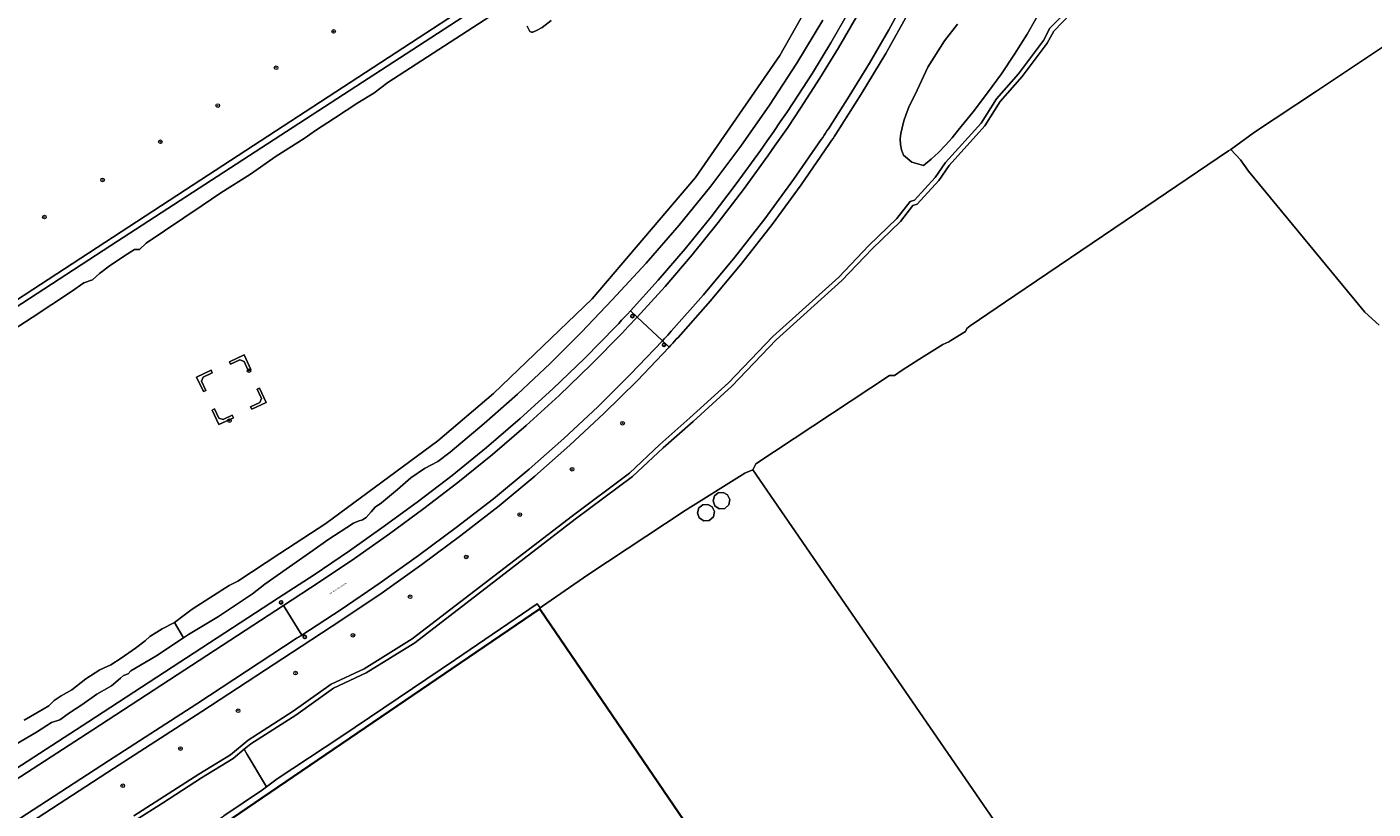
# Model space of a CAD drawing. Header units: metres. Extents: x 73718 to 76933, y 443658 to 446696.
# Tile 104 of 153: x 75738 to 76032, y 444690 to 444861. Entities that reach past the tile are written whole.
import ezdxf
from ezdxf.enums import TextEntityAlignment as Align

# ---------------------------------------------------------------- set-up
doc = ezdxf.new("R2010")
doc.units = ezdxf.units.M
for name, color, linetype, lineweight in [('B-WE-GR-BOOM-S', 90, 'Continuous', 25), ('B-WE-GR-BOUWLAND-GV', 80, 'Continuous', 13), ('B-WE-GR-GRAS-GV', 60, 'Continuous', 13), ('B-WE-GR-STRUIK-GV', 90, 'Continuous', 13), ('B-WE-IE-MEUBILAIR-S', 7, 'Continuous', 25), ('B-WE-KL-ET_HS_LANDELIJK HOOGSPANNINGSNET-GV', 10, 'Continuous', 18), ('B-WE-OG-BEBOUWING-GV', 7, 'Continuous', 35), ('B-WE-OG-BEBOUWING_OPSLAGTANK-GV', 7, 'Continuous', 18), ('B-WE-OG-TERREIN_BEGROEID-GV', 7, 'Continuous', 18), ('B-WE-OG-TERREIN_ERF-GV', 7, 'Continuous', 18), ('B-WE-OG-TERREIN_OEVER-GV', 7, 'Continuous', 18), ('B-WE-OG-TOPOGRAFIE-T18', 10, 'Continuous', 18), ('B-WE-OG-WATER_GREPPEL-GV', 160, 'Continuous', 18), ('B-WE-OG-WATER_SLOOT-GV', 120, 'Continuous', 18), ('B-WE-OG-WEG-GV', 7, 'Continuous', 18), ('B-WE-VH-GESLOTENVERHARDING_ASFALT-GV', 10, 'Continuous', 18), ('B-WE-VH-HALFVERHARDING_GRASBETONSTEEN-GV', 130, 'Continuous', 18)]:
    doc.layers.add(name, color=color, linetype=linetype, lineweight=lineweight)
doc.styles.add('NLCS-ISO', font='NLCS-ISO.ttf')
doc.styles.add('NLCS-ISO-M200-T18', font='NLCS-ISO.ttf', dxfattribs={"height": 0.36})

# ---------------------------------------------------------------- blocks, each defined once
blk = doc.blocks.new('SIE-MEUBILAIR_PAAL_HECTOMETER-SO')
blk.add_circle((0, 0), 1.8)
at = {"style": 'NLCS-ISO'}
blk.add_text('hm', height=1.8, dxfattribs=at).set_placement((0, 0), align=Align.MIDDLE_CENTER)
blk = doc.blocks.new('SGR-BOOM_GBKN-SO')
at = {"linetype": 'ByBlock', "lineweight": 18}
h = blk.add_hatch(color=0, dxfattribs=at)
h.dxf.hatch_style = 1
edge = h.paths.add_edge_path()
edge.add_arc((0, 0), 0.25, 0, 360)
at = {"color": 0, "linetype": 'ByBlock', "lineweight": 18}
for radius in [2, 0.25]:
    blk.add_circle((0, 0), radius, dxfattribs=at)
at = {"color": 0, "linetype": 'ByBlock', "lineweight": 18, "style": 'NLCS-ISO'}
blk.add_attdef('SOORT', (2.5, 0), '', height=1.5, dxfattribs=at)

msp = doc.modelspace()

# ---------------------------------------------------------------- linework, layer by layer
at = {"layer": 'B-WE-GR-BOUWLAND-GV', "flags": 128}
msp.add_lwpolyline([(76033.781, 444856.802), (76019.175, 444847.021), (76005.646, 444838.06), (76000.465, 444834.294), (76002.596, 444832.007), (76004.369, 444829.576), (76029.701, 444798.767), (76032.833, 444795.933)], dxfattribs=at)
at = {"layer": 'B-WE-GR-GRAS-GV', "flags": 128}
msp.add_lwpolyline([(76032.833, 444795.933), (76029.701, 444798.767), (76004.369, 444829.576), (76002.596, 444832.007), (76000.465, 444834.294), (76000, 444833.98), (75977.4, 444818.721), (75953.352, 444802.453), (75943.58, 444795.774), (75942.842, 444795.191), (75942.577, 444794.578), (75939.376, 444792.577), (75938.913, 444792.288), (75937.639, 444791.756), (75932.401, 444788.482), (75928.753, 444786.102), (75927.076, 444784.963), (75926.026, 444784.985), (75896.828, 444765.693), (75896.193, 444764.37), (76028.448, 444572.035)], dxfattribs=at)
at = {"layer": 'B-WE-GR-STRUIK-GV', "flags": 128}
msp.add_lwpolyline([(75940.816, 444861.65), (75938.006, 444858.041), (75934.346, 444852.268), (75931.617, 444846.338), (75930.858, 444844.951), (75930.193, 444843.516), (75929.624, 444842.041), (75929.154, 444840.531), (75928.785, 444838.993), (75928.442, 444837.82), (75928.298, 444836.606), (75928.358, 444835.385), (75928.618, 444834.191), (75929.073, 444833.056), (75930.849, 444831.543), (75933.423, 444830.778), (75935.085, 444832.178), (75936.677, 444833.659), (75938.194, 444835.216), (75939.632, 444836.846), (75940.988, 444838.545), (75944.259, 444842.537), (75947.4, 444846.634), (75950.405, 444850.83), (75953.273, 444855.122), (75956, 444859.504), (75959.64, 444865.889)], dxfattribs=at)
at = {"layer": 'B-WE-KL-ET_HS_LANDELIJK HOOGSPANNINGSNET-GV', "flags": 128}
for points in [[(75786.617, 444786.285), (75785.135, 444789.456), (75781.964, 444787.975), (75782.217, 444787.432), (75784.238, 444788.375), (75785.129, 444788.051), (75786.073, 444786.031)], [(75774.777, 444784.62), (75776.267, 444781.453), (75776.81, 444781.708), (75775.86, 444783.726), (75776.182, 444784.614), (75778.202, 444785.557), (75777.948, 444786.101)], [(75786.817, 444777.59), (75789.992, 444779.062), (75788.51, 444782.233), (75787.967, 444781.979), (75788.911, 444779.959), (75788.587, 444779.072), (75786.564, 444778.134)], [(75778.157, 444777.432), (75779.647, 444774.265), (75782.822, 444775.737), (75782.57, 444776.282), (75780.547, 444775.344), (75779.649, 444775.67), (75778.7, 444777.688)]]:
    msp.add_lwpolyline(points, close=True, dxfattribs=at)
at = {"layer": 'B-WE-OG-BEBOUWING-GV', "flags": 128}
msp.add_lwpolyline([(75876.439, 444484.594), (75939.005, 444527.208), (75974.23, 444551.201), (75849.781, 444733.914), (75849.708, 444734.022), (75789.119, 444692.754), (75754.315, 444669.049), (75708.28, 444637.689), (75720.213, 444620.133), (75731.306, 444603.847), (75832.773, 444454.856)], close=True, dxfattribs=at)
at = {"layer": 'B-WE-OG-BEBOUWING_OPSLAGTANK-GV', "flags": 128}
for points in [[(75890.032, 444755.935), (75890.923, 444756.717), (75891.155, 444757.88), (75890.63, 444758.944), (75889.686, 444759.448), (75888.62, 444759.343), (75887.793, 444758.664), (75887.482, 444757.64), (75887.863, 444756.517), (75888.848, 444755.858)], [(75887.801, 444755.256), (75887.27, 444756.332), (75886.315, 444756.843), (75885.236, 444756.737), (75884.398, 444756.049), (75884.084, 444755.012), (75884.469, 444753.876), (75885.467, 444753.209), (75886.665, 444753.288), (75887.567, 444754.079)]]:
    msp.add_lwpolyline(points, close=True, dxfattribs=at)
at = {"layer": 'B-WE-OG-TERREIN_BEGROEID-GV', "flags": 128}
for points in [[(75726.598, 444795.64), (75774.035, 444826.59), (75821.472, 444857.54), (75868.91, 444888.49)], [(75737.166, 444709.725), (75741.308, 444712.162), (75742.567, 444712.891), (75743.709, 444714.006), (75745.228, 444715.04), (75747.534, 444716.369), (75750.606, 444718.78), (75753.658, 444720.72), (75756.049, 444721.828), (75758.342, 444723.264), (75761.475, 444725.435), (75763.561, 444727.016), (75764.569, 444727.974), (75767.267, 444729.657), (75769.943, 444731.082), (75772.056, 444732.642), (75773.852, 444733.946), (75777.693, 444736.428), (75781.918, 444739.114), (75783.755, 444740.073), (75792.919, 444746.114), (75803.006, 444752.667), (75827.417, 444770.729), (75839.555, 444781.027), (75861.098, 444801.732), (75883.681, 444828.204), (75902.078, 444854.835), (75916.976, 444881.249)], [(75842.49, 444865.7), (75816.531, 444848.948), (75813.459, 444846.614), (75809.978, 444844.47), (75804.912, 444841.136), (75800.76, 444838.419), (75798.239, 444836.665), (75792.122, 444832.811), (75786.515, 444828.918), (75780.064, 444824.813), (75775.984, 444822.059), (75763.77, 444813.823), (75762.345, 444812.499), (75761.196, 444812.499), (75759.621, 444811.425), (75755.972, 444809.027), (75753.567, 444807.222), (75752.078, 444805.852), (75750.194, 444805.174), (75747.507, 444803.317), (75738.932, 444797.657), (75727.642, 444790.323)], [(75852.143, 444862.479), (75850.21, 444860.952), (75849.134, 444860.337), (75848.193, 444859.909), (75847.866, 444859.909), (75847.501, 444860.056), (75847.434, 444860.191), (75846.953, 444861.205)]]:
    msp.add_lwpolyline(points, dxfattribs=at)
for points in [[(75786.617, 444786.285), (75786.073, 444786.031), (75785.129, 444788.051), (75784.238, 444788.375), (75782.217, 444787.432), (75781.964, 444787.975), (75785.135, 444789.456)], [(75774.777, 444784.62), (75777.948, 444786.101), (75778.202, 444785.557), (75776.182, 444784.614), (75775.86, 444783.726), (75776.81, 444781.708), (75776.267, 444781.453)], [(75786.817, 444777.59), (75786.564, 444778.134), (75788.587, 444779.072), (75788.911, 444779.959), (75787.967, 444781.979), (75788.51, 444782.233), (75789.992, 444779.062)], [(75778.157, 444777.432), (75778.7, 444777.688), (75779.649, 444775.67), (75780.547, 444775.344), (75782.57, 444776.282), (75782.822, 444775.737), (75779.647, 444774.265)]]:
    msp.add_lwpolyline(points, close=True, dxfattribs=at)
at = {"layer": 'B-WE-OG-TERREIN_ERF-GV', "flags": 128}
for points in [[(76028.448, 444572.035), (75896.193, 444764.37), (75894.557, 444763.711), (75894.397, 444763.647), (75881.432, 444755.509), (75860.191, 444741.463), (75850.266, 444734.646), (75849.767, 444734.26), (75849.082, 444735.145), (75831.284, 444722.946), (75806.232, 444706.072), (75792.371, 444696.941), (75790.025, 444695.176), (75789.15, 444694.518), (75780.739, 444688.847)], [(75754.315, 444669.049), (75789.119, 444692.754), (75849.708, 444734.022), (75849.781, 444733.914), (75974.23, 444551.201)]]:
    msp.add_lwpolyline(points, dxfattribs=at)
for points in [[(75890.032, 444755.935), (75888.848, 444755.858), (75887.863, 444756.517), (75887.482, 444757.64), (75887.793, 444758.664), (75888.62, 444759.343), (75889.686, 444759.448), (75890.63, 444758.944), (75891.155, 444757.88), (75890.923, 444756.717)], [(75887.567, 444754.079), (75886.665, 444753.288), (75885.467, 444753.209), (75884.469, 444753.876), (75884.084, 444755.012), (75884.398, 444756.049), (75885.236, 444756.737), (75886.315, 444756.843), (75887.27, 444756.332), (75887.801, 444755.256)]]:
    msp.add_lwpolyline(points, close=True, dxfattribs=at)
at = {"layer": 'B-WE-OG-TERREIN_OEVER-GV', "flags": 128}
for points in [[(75717.156, 444788.039), (75756.068, 444813.322), (75834.172, 444864.066), (75943.21, 444935.883), (75943.738, 444936.861), (75942.004, 444935.753), (75908.375, 444914.27), (75872.691, 444891.474), (75868.91, 444888.49), (75821.472, 444857.54), (75774.035, 444826.59), (75726.598, 444795.64)], [(75964.753, 444864.593), (75961.015, 444860.755), (75959.569, 444858.077), (75954.162, 444850.839), (75949.319, 444845.366), (75945.965, 444840.067), (75938.203, 444831.458), (75935.939, 444828.166), (75931.472, 444823.265), (75930.518, 444822.948), (75927.611, 444819.244), (75921.496, 444813.306), (75914.901, 444806.451), (75900.559, 444793.48), (75890.85, 444783.386), (75882.448, 444775.704), (75875.891, 444769.921), (75869.283, 444763.67), (75856.803, 444754.368), (75821.835, 444727.465), (75811.318, 444720.966), (75804.146, 444717.575), (75795.873, 444711.662), (75786.016, 444705.391), (75782.155, 444702.187), (75775.287, 444697.97), (75766.779, 444692.48), (75761.078, 444688.823)], [(75761.615, 444687.979), (75767.32, 444691.639), (75775.82, 444697.124), (75782.739, 444701.372), (75785.154, 444703.377), (75786.606, 444704.581), (75796.432, 444710.833), (75804.655, 444716.709), (75811.796, 444720.086), (75822.404, 444726.641), (75857.407, 444753.571), (75869.928, 444762.903), (75876.566, 444769.183), (75883.116, 444774.96), (75891.548, 444782.67), (75901.255, 444792.762), (75915.597, 444805.733), (75922.204, 444812.601), (75928.356, 444818.573), (75931.119, 444822.094), (75932.035, 444822.399), (75936.724, 444827.543), (75938.989, 444830.838), (75946.764, 444839.461), (75950.121, 444844.763), (75954.938, 444850.207), (75960.414, 444857.538), (75961.828, 444860.157), (75965.588, 444864.018)]]:
    msp.add_lwpolyline(points, dxfattribs=at)
at = {"layer": 'B-WE-OG-WATER_GREPPEL-GV', "flags": 128}
msp.add_lwpolyline([(75846.953, 444861.205), (75847.434, 444860.191), (75847.501, 444860.056), (75847.866, 444859.909), (75848.193, 444859.909), (75849.134, 444860.337), (75850.21, 444860.952), (75852.143, 444862.479)], dxfattribs=at)
at = {"layer": 'B-WE-OG-WATER_SLOOT-GV', "flags": 128}
for points in [[(75916.976, 444881.249), (75902.078, 444854.835), (75883.681, 444828.204), (75861.098, 444801.732), (75839.555, 444781.027), (75827.417, 444770.729), (75803.006, 444752.667), (75792.919, 444746.114), (75783.755, 444740.073), (75781.918, 444739.114), (75777.693, 444736.428), (75773.852, 444733.946), (75772.056, 444732.642), (75769.943, 444731.082), (75771.938, 444727.731), (75773.048, 444728.449), (75779.532, 444732.323), (75787.003, 444737.278), (75789.641, 444739.411), (75794.354, 444742.722), (75800.164, 444746.795), (75803.455, 444749.102), (75808.992, 444752.719), (75810.033, 444753.177), (75810.995, 444753.493), (75811.817, 444753.992), (75812.859, 444755.217), (75813.744, 444756.258), (75815.136, 444757.176), (75818.612, 444760.116), (75821.524, 444762.624), (75824.549, 444764.659), (75827.421, 444766.172), (75830.093, 444768.229), (75837.558, 444774.457), (75844.834, 444780.905), (75851.915, 444787.566), (75858.794, 444794.436), (75865.466, 444801.507), (75872.92, 444809.512), (75880.092, 444817.771), (75886.972, 444826.274), (75893.553, 444835.011), (75899.827, 444843.971), (75905.786, 444853.143), (75911.424, 444862.517)], [(75727.642, 444790.323), (75738.932, 444797.657), (75747.507, 444803.317), (75750.194, 444805.174), (75752.078, 444805.852), (75753.567, 444807.222), (75755.972, 444809.027), (75759.621, 444811.425), (75761.196, 444812.499), (75762.345, 444812.499), (75763.77, 444813.823), (75775.984, 444822.059), (75780.064, 444824.813), (75786.515, 444828.918), (75792.122, 444832.811), (75798.239, 444836.665), (75800.76, 444838.419), (75804.912, 444841.136), (75809.978, 444844.47), (75813.459, 444846.614), (75816.531, 444848.948), (75842.49, 444865.7)], [(75834.172, 444864.066), (75756.068, 444813.322), (75717.156, 444788.039)], [(75965.588, 444864.018), (75961.828, 444860.157), (75960.414, 444857.538), (75954.938, 444850.207), (75950.121, 444844.763), (75946.764, 444839.461), (75938.989, 444830.838), (75936.724, 444827.543), (75932.035, 444822.399), (75931.119, 444822.094), (75928.356, 444818.573), (75922.204, 444812.601), (75915.597, 444805.733), (75901.255, 444792.762), (75891.548, 444782.67), (75883.116, 444774.96), (75876.566, 444769.183), (75869.928, 444762.903), (75857.407, 444753.571), (75822.404, 444726.641), (75811.796, 444720.086), (75804.655, 444716.709), (75796.432, 444710.833), (75786.606, 444704.581), (75785.154, 444703.377), (75785.834, 444702.232), (75790.025, 444695.176), (75792.371, 444696.941), (75806.232, 444706.072), (75831.284, 444722.946), (75849.082, 444735.145), (75849.767, 444734.26), (75850.266, 444734.646), (75860.191, 444741.463), (75881.432, 444755.509), (75894.397, 444763.647), (75894.557, 444763.711), (75896.193, 444764.37), (75896.828, 444765.693), (75926.026, 444784.985), (75927.076, 444784.963), (75928.753, 444786.102), (75932.401, 444788.482), (75937.639, 444791.756), (75938.913, 444792.288), (75939.376, 444792.577), (75942.577, 444794.578), (75942.842, 444795.191), (75943.58, 444795.774), (75953.352, 444802.453), (75977.4, 444818.721), (76000, 444833.98), (76000.465, 444834.294), (76005.646, 444838.06), (76019.175, 444847.021), (76033.781, 444856.802)], [(75734.012, 444703.691), (75739.864, 444707.104), (75743.128, 444709.221), (75744.922, 444709.787), (75747.26, 444711.475), (75749.767, 444713.111), (75753.038, 444715.397), (75756.218, 444717.194), (75758.142, 444718.892), (75758.826, 444719.496), (75759.853, 444719.854), (75760.458, 444720.471), (75765.883, 444723.718), (75771.938, 444727.731), (75769.943, 444731.082), (75767.267, 444729.657), (75764.569, 444727.974), (75763.561, 444727.016), (75761.475, 444725.435), (75758.342, 444723.264), (75756.049, 444721.828), (75753.658, 444720.72), (75750.606, 444718.78), (75747.534, 444716.369), (75745.228, 444715.04), (75743.709, 444714.006), (75742.567, 444712.891), (75741.308, 444712.162), (75737.166, 444709.725)]]:
    msp.add_lwpolyline(points, dxfattribs=at)
msp.add_lwpolyline([(75739.907, 444661.323), (75740.871, 444661.931), (75757.272, 444673.157), (75765.277, 444678.113), (75768.946, 444681.49), (75775.065, 444684.915), (75780.739, 444688.847), (75789.15, 444694.518), (75790.025, 444695.176), (75785.834, 444702.232), (75785.154, 444703.377), (75782.739, 444701.372), (75775.82, 444697.124), (75767.32, 444691.639), (75761.615, 444687.979), (75755.72, 444684.264), (75749.4, 444681.249), (75741.879, 444680.634), (75737.44, 444680.249), (75733.736, 444679.289), (75732.821, 444678.786), (75731.705, 444677.936), (75730.945, 444677.358)], close=True, dxfattribs=at)
at = {"layer": 'B-WE-OG-WEG-GV', "flags": 128}
for points in [[(75761.078, 444688.823), (75766.779, 444692.48), (75775.287, 444697.97), (75782.155, 444702.187), (75786.016, 444705.391), (75795.873, 444711.662), (75804.146, 444717.575), (75811.318, 444720.966), (75821.835, 444727.465), (75856.803, 444754.368), (75869.283, 444763.67), (75875.891, 444769.921), (75882.448, 444775.704), (75890.85, 444783.386), (75900.559, 444793.48), (75914.901, 444806.451), (75921.496, 444813.306), (75927.611, 444819.244), (75930.518, 444822.948), (75931.472, 444823.265), (75935.939, 444828.166), (75938.203, 444831.458), (75945.965, 444840.067), (75949.319, 444845.366), (75954.162, 444850.839), (75959.569, 444858.077), (75961.015, 444860.755), (75964.753, 444864.593)], [(75959.64, 444865.889), (75956, 444859.504), (75953.273, 444855.122), (75950.405, 444850.83), (75947.4, 444846.634), (75944.259, 444842.537), (75940.988, 444838.545), (75939.632, 444836.846), (75938.194, 444835.216), (75936.677, 444833.659), (75935.085, 444832.178), (75933.423, 444830.778), (75930.849, 444831.543), (75929.073, 444833.056), (75928.618, 444834.191), (75928.358, 444835.385), (75928.298, 444836.606), (75928.442, 444837.82), (75928.785, 444838.993), (75929.154, 444840.531), (75929.624, 444842.041), (75930.193, 444843.516), (75930.858, 444844.951), (75931.617, 444846.338), (75934.346, 444852.268), (75938.006, 444858.041), (75940.816, 444861.65)], [(75724.722, 444692.295), (75751.017, 444709.326), (75792.657, 444736.422), (75800.436, 444741.487), (75808.12, 444746.695), (75815.708, 444752.043), (75823.196, 444757.529), (75830.582, 444763.152), (75838.066, 444769.256), (75845.38, 444775.564), (75852.518, 444782.07), (75859.474, 444788.77), (75866.244, 444795.659), (75866.89, 444796.335), (75867.534, 444797.013), (75868.175, 444797.693), (75868.815, 444798.374), (75869.453, 444799.058), (75875.51, 444805.749), (75881.381, 444812.605), (75887.06, 444819.619), (75892.545, 444826.786), (75897.831, 444834.102), (75899.291, 444836.157), (75900.736, 444838.223), (75902.164, 444840.3), (75903.577, 444842.388), (75904.973, 444844.487), (75909.154, 444850.989), (75913.181, 444857.587), (75917.053, 444864.278)], [(75930.232, 444864.297), (75925.157, 444855.263), (75919.833, 444846.373), (75914.265, 444837.634), (75913.966, 444837.179), (75913.665, 444836.724), (75913.365, 444836.27), (75913.064, 444835.816), (75912.762, 444835.363), (75906.693, 444826.557), (75900.361, 444817.938), (75893.771, 444809.514), (75886.931, 444801.293), (75879.845, 444793.282), (75879.462, 444792.861), (75879.077, 444792.44), (75878.692, 444792.02), (75878.307, 444791.601), (75877.92, 444791.182), (75870.91, 444783.818), (75863.688, 444776.663), (75856.258, 444769.722), (75848.629, 444763.003), (75840.805, 444756.51), (75832.431, 444750.009), (75823.92, 444743.689), (75815.275, 444737.553), (75806.502, 444731.602), (75797.603, 444725.84), (75775.906, 444711.609), (75756.629, 444699.156), (75731.205, 444682.665)], [(75911.424, 444862.517), (75905.786, 444853.143), (75899.827, 444843.971), (75893.553, 444835.011), (75886.972, 444826.274), (75880.092, 444817.771), (75872.92, 444809.512), (75865.466, 444801.507), (75858.794, 444794.436), (75851.915, 444787.566), (75844.834, 444780.905), (75837.558, 444774.457), (75830.093, 444768.229), (75827.421, 444766.172), (75824.549, 444764.659), (75821.524, 444762.624), (75818.612, 444760.116), (75815.136, 444757.176), (75813.744, 444756.258), (75812.859, 444755.217), (75811.817, 444753.992), (75810.995, 444753.493), (75810.033, 444753.177), (75808.992, 444752.719), (75803.455, 444749.102), (75800.164, 444746.795), (75794.354, 444742.722), (75789.641, 444739.411), (75787.003, 444737.278), (75779.532, 444732.323), (75773.048, 444728.449), (75771.938, 444727.731), (75765.883, 444723.718), (75760.458, 444720.471), (75759.853, 444719.854), (75758.826, 444719.496), (75758.142, 444718.892), (75756.218, 444717.194), (75753.038, 444715.397), (75749.767, 444713.111), (75747.26, 444711.475), (75744.922, 444709.787), (75743.128, 444709.221), (75739.864, 444707.104), (75734.012, 444703.691)]]:
    msp.add_lwpolyline(points, dxfattribs=at)
at = {"layer": 'B-WE-VH-GESLOTENVERHARDING_ASFALT-GV', "flags": 128}
msp.add_lwpolyline([(75918.776, 444863.262), (75914.869, 444856.513), (75910.804, 444849.856), (75906.584, 444843.298), (75905.191, 444841.206), (75903.783, 444839.124), (75902.359, 444837.054), (75900.919, 444834.994), (75899.463, 444832.945), (75894.146, 444825.586), (75888.629, 444818.377), (75882.915, 444811.322), (75877.01, 444804.426), (75870.917, 444797.696), (75876.456, 444792.544), (75876.839, 444792.96), (75877.222, 444793.376), (75877.604, 444793.793), (75877.985, 444794.21), (75878.366, 444794.628), (75885.412, 444802.594), (75892.214, 444810.769), (75898.766, 444819.146), (75905.063, 444827.716), (75911.098, 444836.473), (75911.411, 444836.942), (75911.723, 444837.411), (75912.034, 444837.881), (75912.344, 444838.352), (75912.653, 444838.823), (75917.204, 444845.931), (75921.592, 444853.14), (75925.816, 444860.448), (75929.872, 444867.849)], dxfattribs=at)
for points in [[(75839.556, 444758.072), (75847.334, 444764.527), (75854.92, 444771.208), (75862.306, 444778.108), (75869.487, 444785.222), (75876.456, 444792.544), (75870.917, 444797.696), (75870.275, 444797.008), (75869.632, 444796.322), (75868.986, 444795.638), (75868.339, 444794.956), (75867.689, 444794.276), (75860.879, 444787.347), (75853.882, 444780.607), (75846.702, 444774.063), (75839.345, 444767.718), (75831.816, 444761.578), (75824.401, 444755.932), (75816.883, 444750.424), (75809.265, 444745.054), (75801.55, 444739.826), (75793.74, 444734.741), (75797.743, 444728.297), (75806.349, 444733.902), (75814.837, 444739.684), (75823.204, 444745.642), (75831.444, 444751.772)], [(75796.52, 444727.521), (75796.765, 444727.676), (75797.009, 444727.831), (75797.254, 444727.986), (75797.498, 444728.141), (75797.743, 444728.297), (75793.74, 444734.741), (75752.106, 444707.648), (75725.811, 444690.618), (75710.121, 444680.408), (75714.362, 444674.036), (75730.113, 444684.341), (75755.542, 444700.835), (75774.815, 444713.285)]]:
    msp.add_lwpolyline(points, close=True, dxfattribs=at)
at = {"layer": 'B-WE-VH-HALFVERHARDING_GRASBETONSTEEN-GV', "flags": 128}
for points in [[(75929.872, 444867.849), (75925.816, 444860.448), (75921.592, 444853.14), (75917.204, 444845.931), (75912.653, 444838.823), (75912.344, 444838.352), (75912.034, 444837.881), (75911.723, 444837.411), (75911.411, 444836.942), (75911.098, 444836.473), (75905.063, 444827.716), (75898.766, 444819.146), (75892.214, 444810.769), (75885.412, 444802.594), (75878.366, 444794.628), (75877.985, 444794.21), (75877.604, 444793.793), (75877.222, 444793.376), (75876.839, 444792.96), (75876.456, 444792.544), (75877.92, 444791.182), (75878.307, 444791.601), (75878.692, 444792.02), (75879.077, 444792.44), (75879.462, 444792.861), (75879.845, 444793.282), (75886.931, 444801.293), (75893.771, 444809.514), (75900.361, 444817.938), (75906.693, 444826.557), (75912.762, 444835.363), (75913.064, 444835.816), (75913.365, 444836.27), (75913.665, 444836.724), (75913.966, 444837.179), (75914.265, 444837.634), (75919.833, 444846.373), (75925.157, 444855.263), (75930.232, 444864.297)], [(75917.053, 444864.278), (75913.181, 444857.587), (75909.154, 444850.989), (75904.973, 444844.487), (75903.577, 444842.388), (75902.164, 444840.3), (75900.736, 444838.223), (75899.291, 444836.157), (75897.831, 444834.102), (75892.545, 444826.786), (75887.06, 444819.619), (75881.381, 444812.605), (75875.51, 444805.749), (75869.453, 444799.058), (75870.917, 444797.696), (75877.01, 444804.426), (75882.915, 444811.322), (75888.629, 444818.377), (75894.146, 444825.586), (75899.463, 444832.945), (75900.919, 444834.994), (75902.359, 444837.054), (75903.783, 444839.124), (75905.191, 444841.206), (75906.584, 444843.298), (75910.804, 444849.856), (75914.869, 444856.513), (75918.776, 444863.262)], [(75725.811, 444690.618), (75752.106, 444707.648), (75793.74, 444734.741), (75801.55, 444739.826), (75809.265, 444745.054), (75816.883, 444750.424), (75824.401, 444755.932), (75831.816, 444761.578), (75839.345, 444767.718), (75846.702, 444774.063), (75853.882, 444780.607), (75860.879, 444787.347), (75867.689, 444794.276), (75868.339, 444794.956), (75868.986, 444795.638), (75869.632, 444796.322), (75870.275, 444797.008), (75870.917, 444797.696), (75869.453, 444799.058), (75868.815, 444798.374), (75868.175, 444797.693), (75867.534, 444797.013), (75866.89, 444796.335), (75866.244, 444795.659), (75859.474, 444788.77), (75852.518, 444782.07), (75845.38, 444775.564), (75838.066, 444769.256), (75830.582, 444763.152), (75823.196, 444757.529), (75815.708, 444752.043), (75808.12, 444746.695), (75800.436, 444741.487), (75792.657, 444736.422), (75751.017, 444709.326), (75724.722, 444692.295)], [(75731.205, 444682.665), (75756.629, 444699.156), (75775.906, 444711.609), (75797.603, 444725.84), (75806.502, 444731.602), (75815.275, 444737.553), (75823.92, 444743.689), (75832.431, 444750.009), (75840.805, 444756.51), (75848.629, 444763.003), (75856.258, 444769.722), (75863.688, 444776.663), (75870.91, 444783.818), (75877.92, 444791.182), (75876.456, 444792.544), (75869.487, 444785.222), (75862.306, 444778.108), (75854.92, 444771.208), (75847.334, 444764.527), (75839.556, 444758.072), (75831.444, 444751.772), (75823.204, 444745.642), (75814.837, 444739.684), (75806.349, 444733.902), (75797.743, 444728.297), (75797.498, 444728.141), (75797.254, 444727.986), (75797.009, 444727.831), (75796.765, 444727.676), (75796.52, 444727.521), (75774.815, 444713.285), (75755.542, 444700.835), (75730.113, 444684.341)]]:
    msp.add_lwpolyline(points, dxfattribs=at)

# ---------------------------------------------------------------- block references
at = {"layer": 'B-WE-GR-BOOM-S', "xscale": 0.2, "yscale": 0.2, "zscale": 0.2}
for p in [(75804.694, 444860.06), (75792.138, 444852.142), (75779.416, 444843.874), (75766.871, 444835.984), (75754.259, 444827.664), (75741.582, 444819.558), (75786.216, 444786.019), (75781.962, 444775.139), (75867.74, 444774.555), (75856.722, 444764.512), (75845.308, 444754.612), (75833.618, 444745.355), (75821.368, 444736.673), (75808.9, 444728.255), (75796.374, 444720.013), (75783.84, 444711.796), (75771.252, 444703.539), (75758.667, 444695.408)]:
    msp.add_blockref('SGR-BOOM_GBKN-SO', p, dxfattribs=at)
at = {"layer": 'B-WE-IE-MEUBILAIR-S', "xscale": 0.2, "yscale": 0.2, "zscale": 0.2}
for p in [(75869.893, 444797.921), (75876.81, 444791.666), (75793.218, 444735.43), (75798.39, 444727.897)]:
    msp.add_blockref('SIE-MEUBILAIR_PAAL_HECTOMETER-SO', p, dxfattribs=at)

# ---------------------------------------------------------------- texts
at = {"layer": 'B-WE-OG-TOPOGRAFIE-T18', "style": 'NLCS-ISO-M200-T18'}
msp.add_text('De Westlandroute', height=0.36, rotation=32.5, dxfattribs=at).set_placement((75805.675, 444738.514), align=Align.MIDDLE)

doc.saveas('drawing.dxf')
